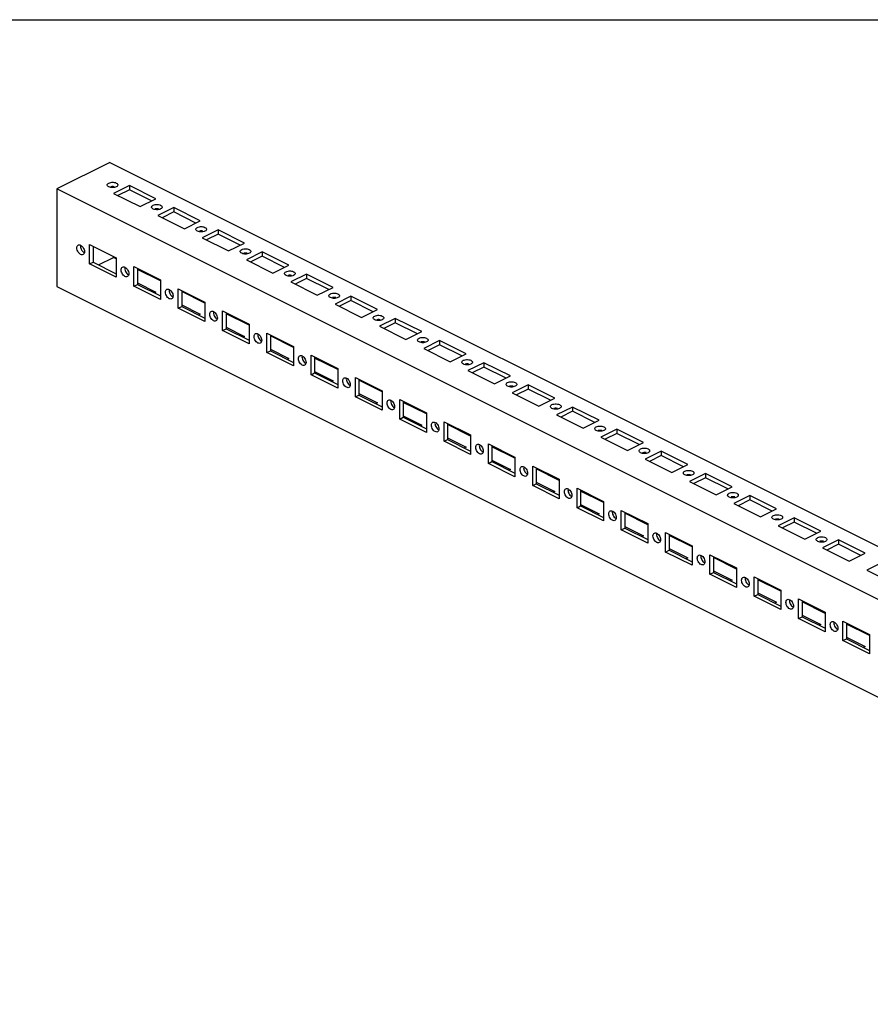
# Model space of a CAD drawing. Header units: inches. Extents: x 0 to 68, y 0 to 44.
# Tile 4 of 5: x 40.4 to 53.8, y 28.5 to 44. Entities that reach past the tile are written whole.
import ezdxf

# ---------------------------------------------------------------- set-up
doc = ezdxf.new("R2010")
doc.units = ezdxf.units.IN
doc.header["$LTSCALE"] = 3.74
doc.header["$MEASUREMENT"] = 0
doc.layers.get('0').update_dxf_attribs({"linetype": 'CONTINUOUS'})

msp = doc.modelspace()

# ---------------------------------------------------------------- linework, layer by layer
at = {"color": 7, "linetype": 'Continuous'}
for p, q in [((0, 44), (68, 44)), ((41.818, 41.76), (40.983, 41.342)), ((41.818, 41.76), (66.929, 29.205)), ((40.983, 41.342), (40.983, 39.808)), ((66.094, 28.787), (40.983, 41.342)), ((41.852, 41.363), (41.833, 41.365)), ((41.887, 41.376), (41.869, 41.378)), ((42.125, 41.398), (41.874, 41.273)), ((41.874, 41.364), (41.874, 41.378)), ((42.125, 41.33), (41.942, 41.239)), ((42.125, 41.398), (42.125, 41.33)), ((42.542, 41.189), (42.125, 41.398)), ((42.474, 41.155), (42.125, 41.33)), ((41.874, 41.273), (42.292, 41.064)), ((42.292, 41.064), (42.542, 41.189)), ((42.548, 41.015), (42.529, 41.017)), ((42.583, 41.028), (42.565, 41.03)), ((42.82, 41.05), (42.57, 40.925)), ((42.82, 40.982), (42.638, 40.891)), ((42.82, 41.05), (42.82, 40.982)), ((43.238, 40.841), (42.82, 41.05)), ((43.17, 40.807), (42.82, 40.982)), ((42.57, 40.925), (42.988, 40.716)), ((42.988, 40.716), (43.238, 40.841)), ((43.244, 40.667), (43.225, 40.669)), ((43.279, 40.68), (43.261, 40.682)), ((43.516, 40.702), (43.266, 40.577)), ((43.516, 40.702), (43.516, 40.634)), ((43.934, 40.493), (43.516, 40.702)), ((43.266, 40.577), (43.683, 40.368)), ((43.516, 40.634), (43.334, 40.543)), ((43.866, 40.459), (43.516, 40.634)), ((41.312, 40.455), (41.322, 40.462)), ((41.368, 40.394), (41.377, 40.378)), ((41.396, 40.425), (41.405, 40.409)), ((41.498, 40.164), (41.498, 40.471)), ((41.498, 40.471), (41.916, 40.262)), ((41.554, 40.443), (41.554, 40.192)), ((43.683, 40.368), (43.934, 40.493)), ((41.373, 40.31), (41.359, 40.315)), ((41.385, 40.309), (41.373, 40.31)), ((41.396, 40.313), (41.385, 40.309)), ((41.406, 40.319), (41.396, 40.313)), ((41.401, 40.352), (41.415, 40.343)), ((41.64, 40.149), (41.874, 40.266)), ((41.874, 40.266), (41.874, 40.283)), ((41.916, 40.245), (41.874, 40.266)), ((41.916, 40.262), (41.916, 39.956)), ((43.939, 40.32), (43.921, 40.321)), ((43.975, 40.332), (43.957, 40.334)), ((44.212, 40.354), (43.962, 40.229)), ((43.962, 40.229), (44.379, 40.02)), ((44.212, 40.286), (44.03, 40.195)), ((44.212, 40.354), (44.212, 40.286)), ((44.63, 40.145), (44.212, 40.354)), ((44.562, 40.111), (44.212, 40.286)), ((41.498, 40.164), (41.554, 40.192)), ((41.916, 39.956), (41.498, 40.164)), ((41.554, 40.192), (41.916, 40.011)), ((42.008, 40.107), (42.017, 40.114)), ((42.064, 40.046), (42.073, 40.03)), ((42.092, 40.077), (42.101, 40.061)), ((42.194, 39.816), (42.194, 40.123)), ((42.194, 40.123), (42.612, 39.914)), ((42.25, 40.095), (42.25, 39.844)), ((42.612, 39.897), (42.25, 40.078)), ((44.379, 40.02), (44.63, 40.145)), ((42.069, 39.962), (42.055, 39.967)), ((42.081, 39.961), (42.069, 39.962)), ((42.092, 39.965), (42.081, 39.961)), ((42.102, 39.971), (42.092, 39.965)), ((42.097, 40.004), (42.111, 39.995)), ((42.612, 39.914), (42.612, 39.608)), ((44.635, 39.972), (44.617, 39.973)), ((44.671, 39.984), (44.653, 39.986)), ((44.908, 40.006), (44.658, 39.881)), ((44.908, 39.938), (44.726, 39.847)), ((44.908, 40.006), (44.908, 39.938)), ((45.326, 39.797), (44.908, 40.006)), ((45.258, 39.763), (44.908, 39.938)), ((40.983, 39.808), (66.094, 27.253)), ((42.194, 39.816), (42.25, 39.844)), ((42.612, 39.608), (42.194, 39.816)), ((42.25, 39.869), (42.542, 39.723)), ((42.25, 39.844), (42.612, 39.663)), ((42.704, 39.759), (42.713, 39.766)), ((42.89, 39.468), (42.89, 39.775)), ((42.89, 39.775), (43.308, 39.566)), ((42.946, 39.747), (42.946, 39.496)), ((44.658, 39.881), (45.075, 39.672)), ((45.075, 39.672), (45.326, 39.797)), ((42.542, 39.723), (42.517, 39.711)), ((42.765, 39.614), (42.751, 39.619)), ((42.76, 39.698), (42.769, 39.682)), ((42.777, 39.613), (42.765, 39.614)), ((42.788, 39.617), (42.777, 39.613)), ((42.788, 39.729), (42.797, 39.713)), ((42.797, 39.623), (42.788, 39.617)), ((42.793, 39.656), (42.807, 39.647)), ((43.308, 39.549), (42.946, 39.73)), ((45.331, 39.624), (45.313, 39.626)), ((45.367, 39.637), (45.349, 39.638)), ((45.604, 39.658), (45.354, 39.533)), ((45.604, 39.59), (45.422, 39.499)), ((45.604, 39.658), (45.604, 39.59)), ((46.022, 39.449), (45.604, 39.658)), ((45.954, 39.415), (45.604, 39.59)), ((42.89, 39.468), (42.946, 39.496)), ((43.308, 39.26), (42.89, 39.468)), ((42.946, 39.521), (43.238, 39.375)), ((42.946, 39.496), (43.308, 39.315)), ((43.308, 39.566), (43.308, 39.26)), ((43.586, 39.12), (43.586, 39.427)), ((43.586, 39.427), (44.004, 39.218)), ((45.354, 39.533), (45.771, 39.324)), ((45.771, 39.324), (46.022, 39.449)), ((43.238, 39.375), (43.213, 39.363)), ((43.4, 39.411), (43.409, 39.418)), ((43.456, 39.35), (43.465, 39.334)), ((43.484, 39.381), (43.493, 39.365)), ((43.493, 39.275), (43.484, 39.269)), ((43.489, 39.308), (43.503, 39.299)), ((43.642, 39.399), (43.642, 39.148)), ((44.004, 39.201), (43.642, 39.382)), ((46.027, 39.276), (46.009, 39.278)), ((46.063, 39.289), (46.045, 39.291)), ((46.3, 39.31), (46.05, 39.185)), ((46.3, 39.31), (46.3, 39.242)), ((46.718, 39.101), (46.3, 39.31)), ((43.461, 39.266), (43.447, 39.271)), ((43.473, 39.265), (43.461, 39.266)), ((43.484, 39.269), (43.473, 39.265)), ((43.586, 39.12), (43.642, 39.148)), ((44.004, 38.912), (43.586, 39.12)), ((43.642, 39.173), (43.934, 39.027)), ((43.642, 39.148), (44.004, 38.967)), ((44.004, 39.218), (44.004, 38.912)), ((46.05, 39.185), (46.467, 38.976)), ((46.3, 39.242), (46.118, 39.151)), ((46.65, 39.067), (46.3, 39.242)), ((43.934, 39.027), (43.909, 39.015)), ((44.096, 39.063), (44.105, 39.07)), ((44.152, 39.002), (44.161, 38.986)), ((44.18, 39.033), (44.189, 39.017)), ((44.282, 38.772), (44.282, 39.079)), ((44.282, 39.079), (44.7, 38.87)), ((44.338, 39.051), (44.338, 38.8)), ((44.7, 38.853), (44.338, 39.034)), ((46.467, 38.976), (46.718, 39.101)), ((44.157, 38.918), (44.143, 38.923)), ((44.169, 38.917), (44.157, 38.918)), ((44.18, 38.921), (44.169, 38.917)), ((44.189, 38.927), (44.18, 38.921)), ((44.185, 38.96), (44.198, 38.951)), ((44.338, 38.825), (44.63, 38.679)), ((44.7, 38.87), (44.7, 38.564)), ((46.723, 38.928), (46.705, 38.93)), ((46.759, 38.941), (46.741, 38.943)), ((46.996, 38.962), (46.746, 38.837)), ((46.746, 38.837), (47.163, 38.628)), ((46.996, 38.894), (46.814, 38.803)), ((46.996, 38.962), (46.996, 38.894)), ((47.414, 38.753), (46.996, 38.962)), ((47.346, 38.719), (46.996, 38.894)), ((44.282, 38.772), (44.338, 38.8)), ((44.7, 38.564), (44.282, 38.772)), ((44.338, 38.8), (44.7, 38.619)), ((44.63, 38.679), (44.605, 38.667)), ((44.792, 38.715), (44.801, 38.722)), ((44.876, 38.685), (44.885, 38.669)), ((44.978, 38.424), (44.978, 38.731)), ((44.978, 38.731), (45.396, 38.522)), ((45.034, 38.703), (45.034, 38.452)), ((45.396, 38.505), (45.034, 38.686)), ((47.163, 38.628), (47.414, 38.753)), ((44.853, 38.57), (44.839, 38.575)), ((44.848, 38.654), (44.857, 38.638)), ((44.865, 38.569), (44.853, 38.57)), ((44.876, 38.573), (44.865, 38.569)), ((44.885, 38.58), (44.876, 38.573)), ((44.881, 38.612), (44.894, 38.603)), ((45.396, 38.522), (45.396, 38.216)), ((47.419, 38.58), (47.401, 38.582)), ((47.455, 38.593), (47.437, 38.595)), ((47.692, 38.614), (47.442, 38.489)), ((47.692, 38.546), (47.51, 38.455)), ((47.692, 38.614), (47.692, 38.546)), ((48.11, 38.405), (47.692, 38.614)), ((48.042, 38.371), (47.692, 38.546)), ((44.978, 38.424), (45.034, 38.452)), ((45.396, 38.216), (44.978, 38.424)), ((45.034, 38.477), (45.326, 38.331)), ((45.034, 38.452), (45.396, 38.271)), ((45.488, 38.367), (45.497, 38.374)), ((45.674, 38.076), (45.674, 38.383)), ((45.674, 38.383), (46.092, 38.174)), ((45.73, 38.355), (45.73, 38.104)), ((47.442, 38.489), (47.859, 38.28)), ((47.859, 38.28), (48.11, 38.405)), ((45.326, 38.331), (45.301, 38.319)), ((45.549, 38.222), (45.535, 38.227)), ((45.544, 38.306), (45.553, 38.29)), ((45.561, 38.221), (45.549, 38.222)), ((45.572, 38.225), (45.561, 38.221)), ((45.572, 38.337), (45.581, 38.321)), ((45.581, 38.232), (45.572, 38.225)), ((45.577, 38.264), (45.59, 38.255)), ((46.092, 38.157), (45.73, 38.338)), ((48.115, 38.232), (48.097, 38.234)), ((48.151, 38.245), (48.133, 38.247)), ((48.388, 38.266), (48.138, 38.141)), ((48.388, 38.198), (48.206, 38.107)), ((48.388, 38.266), (48.388, 38.198)), ((48.806, 38.057), (48.388, 38.266)), ((48.738, 38.023), (48.388, 38.198)), ((45.674, 38.076), (45.73, 38.104)), ((46.092, 37.868), (45.674, 38.076)), ((45.73, 38.129), (46.022, 37.983)), ((45.73, 38.104), (46.092, 37.923)), ((46.092, 38.174), (46.092, 37.868)), ((48.138, 38.141), (48.555, 37.932)), ((48.555, 37.932), (48.806, 38.057)), ((46.022, 37.983), (45.997, 37.971)), ((46.184, 38.019), (46.193, 38.026)), ((46.24, 37.958), (46.249, 37.942)), ((46.268, 37.989), (46.277, 37.973)), ((46.277, 37.884), (46.268, 37.877)), ((46.273, 37.916), (46.286, 37.907)), ((46.37, 37.728), (46.37, 38.035)), ((46.37, 38.035), (46.788, 37.826)), ((46.426, 38.007), (46.426, 37.756)), ((46.788, 37.809), (46.426, 37.99)), ((48.811, 37.884), (48.793, 37.886)), ((48.847, 37.897), (48.829, 37.899)), ((49.084, 37.918), (48.834, 37.793)), ((49.084, 37.918), (49.084, 37.85)), ((49.502, 37.709), (49.084, 37.918)), ((46.245, 37.874), (46.231, 37.879)), ((46.257, 37.873), (46.245, 37.874)), ((46.268, 37.877), (46.257, 37.873)), ((46.37, 37.728), (46.426, 37.756)), ((46.788, 37.52), (46.37, 37.728)), ((46.426, 37.781), (46.718, 37.635)), ((46.426, 37.756), (46.788, 37.575)), ((46.788, 37.826), (46.788, 37.52)), ((48.834, 37.793), (49.251, 37.584)), ((49.084, 37.85), (48.902, 37.759)), ((49.434, 37.675), (49.084, 37.85)), ((46.718, 37.635), (46.693, 37.623)), ((46.88, 37.671), (46.889, 37.678)), ((46.936, 37.61), (46.945, 37.594)), ((46.964, 37.641), (46.973, 37.625)), ((47.066, 37.38), (47.066, 37.687)), ((47.066, 37.687), (47.483, 37.479)), ((47.122, 37.659), (47.122, 37.408)), ((47.483, 37.461), (47.122, 37.642)), ((49.251, 37.584), (49.502, 37.709)), ((46.941, 37.526), (46.927, 37.531)), ((46.953, 37.525), (46.941, 37.526)), ((46.964, 37.529), (46.953, 37.525)), ((46.973, 37.536), (46.964, 37.529)), ((46.969, 37.568), (46.982, 37.559)), ((47.122, 37.433), (47.414, 37.287)), ((47.483, 37.479), (47.483, 37.172)), ((49.507, 37.536), (49.489, 37.538)), ((49.543, 37.549), (49.525, 37.551)), ((49.78, 37.57), (49.53, 37.445)), ((49.53, 37.445), (49.947, 37.236)), ((49.78, 37.502), (49.598, 37.411)), ((49.78, 37.57), (49.78, 37.502)), ((50.198, 37.361), (49.78, 37.57)), ((50.13, 37.327), (49.78, 37.502)), ((47.066, 37.38), (47.122, 37.408)), ((47.483, 37.172), (47.066, 37.38)), ((47.122, 37.408), (47.483, 37.227)), ((47.414, 37.287), (47.389, 37.275)), ((47.576, 37.323), (47.585, 37.33)), ((47.66, 37.293), (47.669, 37.277)), ((47.762, 37.032), (47.762, 37.339)), ((47.762, 37.339), (48.179, 37.131)), ((47.818, 37.311), (47.818, 37.06)), ((48.179, 37.113), (47.818, 37.294)), ((49.947, 37.236), (50.198, 37.361)), ((47.636, 37.178), (47.623, 37.183)), ((47.632, 37.262), (47.641, 37.246)), ((47.649, 37.177), (47.636, 37.178)), ((47.66, 37.181), (47.649, 37.177)), ((47.669, 37.188), (47.66, 37.181)), ((47.665, 37.22), (47.678, 37.211)), ((48.179, 37.131), (48.179, 36.824)), ((50.203, 37.188), (50.185, 37.19)), ((50.239, 37.201), (50.221, 37.203)), ((50.476, 37.222), (50.226, 37.097)), ((50.476, 37.154), (50.294, 37.063)), ((50.476, 37.222), (50.476, 37.154)), ((50.894, 37.013), (50.476, 37.222)), ((50.826, 36.979), (50.476, 37.154)), ((47.762, 37.032), (47.818, 37.06)), ((48.179, 36.824), (47.762, 37.032)), ((47.818, 37.085), (48.11, 36.939)), ((47.818, 37.06), (48.179, 36.879)), ((48.272, 36.975), (48.281, 36.982)), ((48.458, 36.684), (48.458, 36.991)), ((48.458, 36.991), (48.875, 36.783)), ((48.514, 36.963), (48.514, 36.712)), ((50.226, 37.097), (50.643, 36.888)), ((50.643, 36.888), (50.894, 37.013)), ((48.11, 36.939), (48.085, 36.927)), ((48.332, 36.83), (48.319, 36.835)), ((48.328, 36.914), (48.337, 36.898)), ((48.345, 36.829), (48.332, 36.83)), ((48.356, 36.833), (48.345, 36.829)), ((48.356, 36.945), (48.365, 36.929)), ((48.365, 36.84), (48.356, 36.833)), ((48.361, 36.872), (48.374, 36.863)), ((48.875, 36.765), (48.514, 36.946)), ((50.899, 36.84), (50.881, 36.842)), ((50.935, 36.853), (50.917, 36.855)), ((51.172, 36.874), (50.922, 36.749)), ((51.172, 36.806), (50.99, 36.715)), ((51.172, 36.874), (51.172, 36.806)), ((51.59, 36.665), (51.172, 36.874)), ((51.522, 36.631), (51.172, 36.806)), ((48.458, 36.684), (48.514, 36.712)), ((48.875, 36.476), (48.458, 36.684)), ((48.514, 36.737), (48.806, 36.591)), ((48.514, 36.712), (48.875, 36.531)), ((48.875, 36.783), (48.875, 36.476)), ((50.922, 36.749), (51.339, 36.54)), ((51.339, 36.54), (51.59, 36.665)), ((48.806, 36.591), (48.781, 36.579)), ((48.968, 36.627), (48.977, 36.634)), ((49.024, 36.566), (49.033, 36.55)), ((49.052, 36.597), (49.061, 36.581)), ((49.061, 36.492), (49.052, 36.485)), ((49.056, 36.524), (49.07, 36.515)), ((49.154, 36.336), (49.154, 36.643)), ((49.154, 36.643), (49.571, 36.435)), ((49.209, 36.616), (49.209, 36.364)), ((49.571, 36.417), (49.209, 36.598)), ((51.595, 36.492), (51.577, 36.494)), ((51.631, 36.505), (51.613, 36.507)), ((51.868, 36.526), (51.618, 36.401)), ((51.868, 36.526), (51.868, 36.458)), ((52.286, 36.317), (51.868, 36.526)), ((49.028, 36.482), (49.015, 36.487)), ((49.041, 36.481), (49.028, 36.482)), ((49.052, 36.485), (49.041, 36.481)), ((49.154, 36.336), (49.209, 36.364)), ((49.571, 36.128), (49.154, 36.336)), ((49.209, 36.389), (49.502, 36.243)), ((49.209, 36.364), (49.571, 36.183)), ((49.571, 36.435), (49.571, 36.128)), ((51.618, 36.401), (52.035, 36.192)), ((51.868, 36.458), (51.686, 36.367)), ((52.217, 36.283), (51.868, 36.458)), ((49.502, 36.243), (49.477, 36.231)), ((49.664, 36.279), (49.673, 36.286)), ((49.72, 36.218), (49.729, 36.202)), ((49.748, 36.249), (49.757, 36.233)), ((49.85, 35.988), (49.85, 36.295)), ((49.85, 36.295), (50.267, 36.087)), ((49.905, 36.268), (49.905, 36.016)), ((50.267, 36.069), (49.905, 36.25)), ((52.035, 36.192), (52.286, 36.317)), ((49.724, 36.134), (49.711, 36.139)), ((49.737, 36.133), (49.724, 36.134)), ((49.748, 36.137), (49.737, 36.133)), ((49.757, 36.144), (49.748, 36.137)), ((49.752, 36.176), (49.766, 36.167)), ((49.905, 36.042), (50.198, 35.895)), ((50.267, 36.087), (50.267, 35.78)), ((52.291, 36.144), (52.273, 36.146)), ((52.327, 36.157), (52.309, 36.159)), ((52.564, 36.178), (52.314, 36.053)), ((52.314, 36.053), (52.731, 35.844)), ((52.564, 36.11), (52.382, 36.019)), ((52.564, 36.178), (52.564, 36.11)), ((52.982, 35.97), (52.564, 36.178)), ((52.913, 35.935), (52.564, 36.11)), ((49.85, 35.988), (49.905, 36.016)), ((50.267, 35.78), (49.85, 35.988)), ((49.905, 36.016), (50.267, 35.835)), ((50.198, 35.895), (50.173, 35.883)), ((50.36, 35.931), (50.369, 35.938)), ((50.444, 35.901), (50.453, 35.885)), ((50.546, 35.641), (50.546, 35.947)), ((50.546, 35.947), (50.963, 35.739)), ((50.601, 35.92), (50.601, 35.668)), ((50.963, 35.721), (50.601, 35.902)), ((52.731, 35.844), (52.982, 35.97)), ((50.42, 35.786), (50.407, 35.791)), ((50.416, 35.87), (50.425, 35.854)), ((50.433, 35.785), (50.42, 35.786)), ((50.444, 35.789), (50.433, 35.785)), ((50.453, 35.796), (50.444, 35.789)), ((50.448, 35.828), (50.462, 35.819)), ((50.963, 35.739), (50.963, 35.432)), ((52.987, 35.796), (52.969, 35.798)), ((53.023, 35.809), (53.004, 35.811)), ((53.26, 35.83), (53.009, 35.705)), ((53.26, 35.762), (53.078, 35.671)), ((53.26, 35.83), (53.26, 35.762)), ((53.678, 35.622), (53.26, 35.83)), ((53.609, 35.587), (53.26, 35.762)), ((50.546, 35.641), (50.601, 35.668)), ((50.963, 35.432), (50.546, 35.641)), ((50.601, 35.694), (50.894, 35.547)), ((50.601, 35.668), (50.963, 35.487)), ((51.056, 35.583), (51.065, 35.59)), ((51.242, 35.293), (51.242, 35.599)), ((51.242, 35.599), (51.659, 35.391)), ((51.297, 35.572), (51.297, 35.32)), ((53.009, 35.705), (53.427, 35.496)), ((53.427, 35.496), (53.678, 35.622)), ((50.894, 35.547), (50.869, 35.535)), ((51.116, 35.438), (51.103, 35.443)), ((51.112, 35.522), (51.121, 35.506)), ((51.129, 35.437), (51.116, 35.438)), ((51.14, 35.441), (51.129, 35.437)), ((51.14, 35.553), (51.149, 35.537)), ((51.149, 35.448), (51.14, 35.441)), ((51.144, 35.48), (51.158, 35.471)), ((51.659, 35.373), (51.297, 35.554)), ((53.956, 35.482), (53.705, 35.357)), ((51.242, 35.293), (51.297, 35.32)), ((51.659, 35.084), (51.242, 35.293)), ((51.297, 35.346), (51.59, 35.199)), ((51.297, 35.32), (51.659, 35.139)), ((51.659, 35.391), (51.659, 35.084)), ((53.705, 35.357), (54.123, 35.148)), ((51.59, 35.199), (51.565, 35.187)), ((51.752, 35.235), (51.761, 35.242)), ((51.808, 35.174), (51.817, 35.158)), ((51.836, 35.205), (51.845, 35.189)), ((51.845, 35.1), (51.836, 35.093)), ((51.84, 35.132), (51.854, 35.123)), ((51.938, 34.945), (51.938, 35.251)), ((51.938, 35.251), (52.355, 35.043)), ((51.993, 35.224), (51.993, 34.972)), ((52.355, 35.025), (51.993, 35.206)), ((51.812, 35.09), (51.799, 35.095)), ((51.825, 35.09), (51.812, 35.09)), ((51.836, 35.093), (51.825, 35.09)), ((51.938, 34.945), (51.993, 34.972)), ((52.355, 34.736), (51.938, 34.945)), ((51.993, 34.998), (52.286, 34.851)), ((51.993, 34.972), (52.355, 34.791)), ((52.355, 35.043), (52.355, 34.736)), ((52.286, 34.851), (52.261, 34.839)), ((52.448, 34.887), (52.457, 34.894)), ((52.504, 34.826), (52.513, 34.81)), ((52.532, 34.857), (52.541, 34.841)), ((52.634, 34.597), (52.634, 34.903)), ((52.634, 34.903), (53.051, 34.695)), ((52.689, 34.876), (52.689, 34.624)), ((53.051, 34.677), (52.689, 34.858)), ((52.508, 34.742), (52.494, 34.747)), ((52.521, 34.742), (52.508, 34.742)), ((52.532, 34.745), (52.521, 34.742)), ((52.541, 34.752), (52.532, 34.745)), ((52.536, 34.784), (52.55, 34.775)), ((52.689, 34.65), (52.982, 34.503)), ((53.051, 34.695), (53.051, 34.388)), ((52.634, 34.597), (52.689, 34.624)), ((53.051, 34.388), (52.634, 34.597)), ((52.689, 34.624), (53.051, 34.443)), ((52.982, 34.503), (52.956, 34.491)), ((53.144, 34.54), (53.153, 34.546)), ((53.228, 34.509), (53.237, 34.493)), ((53.33, 34.249), (53.33, 34.555)), ((53.33, 34.555), (53.747, 34.347)), ((53.385, 34.528), (53.385, 34.276)), ((53.747, 34.329), (53.385, 34.51)), ((53.204, 34.394), (53.19, 34.399)), ((53.2, 34.478), (53.209, 34.462)), ((53.217, 34.394), (53.204, 34.394)), ((53.228, 34.397), (53.217, 34.394)), ((53.237, 34.404), (53.228, 34.397)), ((53.232, 34.436), (53.246, 34.427)), ((53.747, 34.347), (53.747, 34.04)), ((53.33, 34.249), (53.385, 34.276)), ((53.747, 34.04), (53.33, 34.249)), ((53.385, 34.302), (53.678, 34.155)), ((53.385, 34.276), (53.747, 34.095)), ((53.678, 34.155), (53.652, 34.143))]:
    msp.add_line(p, q, dxfattribs=at)
for points in [[(41.776, 41.405), (41.777, 41.41), (41.781, 41.419), (41.789, 41.427), (41.801, 41.434), (41.815, 41.44), (41.832, 41.444), (41.85, 41.447), (41.869, 41.447), (41.887, 41.445), (41.904, 41.441), (41.919, 41.435)], [(41.801, 41.375), (41.789, 41.383), (41.781, 41.392), (41.777, 41.401), (41.776, 41.405)], [(41.833, 41.365), (41.816, 41.369), (41.801, 41.375)], [(41.869, 41.378), (41.85, 41.378), (41.832, 41.376)], [(41.888, 41.366), (41.87, 41.364), (41.852, 41.363)], [(41.944, 41.405), (41.943, 41.4), (41.939, 41.391), (41.931, 41.383), (41.919, 41.376), (41.905, 41.37), (41.888, 41.366)], [(41.919, 41.435), (41.931, 41.427), (41.939, 41.419), (41.943, 41.41), (41.944, 41.405)], [(42.472, 41.057), (42.473, 41.062), (42.477, 41.071), (42.485, 41.079), (42.497, 41.086), (42.511, 41.092), (42.528, 41.096), (42.546, 41.099), (42.564, 41.099), (42.583, 41.097), (42.6, 41.093), (42.615, 41.087)], [(42.497, 41.027), (42.485, 41.035), (42.477, 41.044), (42.473, 41.053), (42.472, 41.057)], [(42.529, 41.017), (42.512, 41.021), (42.497, 41.027)], [(42.565, 41.03), (42.546, 41.03), (42.528, 41.028)], [(42.584, 41.018), (42.566, 41.016), (42.548, 41.015)], [(42.64, 41.057), (42.639, 41.052), (42.635, 41.043), (42.627, 41.035), (42.615, 41.028), (42.601, 41.022), (42.584, 41.018)], [(42.615, 41.087), (42.627, 41.079), (42.635, 41.071), (42.639, 41.062), (42.64, 41.057)], [(43.168, 40.709), (43.169, 40.714), (43.173, 40.723), (43.181, 40.731), (43.193, 40.738), (43.207, 40.744), (43.224, 40.748), (43.242, 40.751), (43.26, 40.751), (43.279, 40.749), (43.296, 40.745), (43.311, 40.739)], [(43.193, 40.679), (43.181, 40.687), (43.173, 40.696), (43.169, 40.705), (43.168, 40.709)], [(43.225, 40.669), (43.208, 40.673), (43.193, 40.679)], [(43.261, 40.682), (43.242, 40.682), (43.224, 40.68)], [(43.28, 40.67), (43.262, 40.668), (43.244, 40.667)], [(43.336, 40.709), (43.335, 40.704), (43.331, 40.695), (43.323, 40.687), (43.311, 40.68), (43.297, 40.674), (43.28, 40.67)], [(43.311, 40.739), (43.323, 40.731), (43.331, 40.723), (43.335, 40.714), (43.336, 40.709)], [(41.359, 40.315), (41.345, 40.324), (41.333, 40.335), (41.322, 40.35), (41.313, 40.366), (41.306, 40.383), (41.301, 40.4), (41.3, 40.417), (41.301, 40.432), (41.305, 40.445), (41.312, 40.455)], [(41.322, 40.462), (41.333, 40.465), (41.345, 40.465), (41.359, 40.46)], [(41.357, 40.46), (41.357, 40.46), (41.356, 40.445), (41.357, 40.428)], [(41.357, 40.428), (41.361, 40.411), (41.368, 40.394)], [(41.359, 40.46), (41.373, 40.451), (41.385, 40.439), (41.396, 40.425)], [(41.377, 40.378), (41.388, 40.363), (41.401, 40.352)], [(41.405, 40.409), (41.412, 40.392), (41.417, 40.375), (41.418, 40.358), (41.417, 40.343), (41.412, 40.33), (41.406, 40.319)], [(43.864, 40.361), (43.865, 40.366), (43.869, 40.375), (43.877, 40.383), (43.889, 40.391), (43.903, 40.396), (43.92, 40.4), (43.938, 40.403), (43.956, 40.403), (43.975, 40.401), (43.992, 40.397), (44.007, 40.391)], [(43.889, 40.332), (43.877, 40.339), (43.869, 40.348), (43.865, 40.357), (43.864, 40.361)], [(44.032, 40.361), (44.031, 40.356), (44.027, 40.347), (44.019, 40.339), (44.007, 40.332), (43.993, 40.326), (43.976, 40.322)], [(44.007, 40.391), (44.019, 40.383), (44.027, 40.375), (44.031, 40.366), (44.032, 40.361)], [(43.921, 40.321), (43.904, 40.325), (43.889, 40.332)], [(43.957, 40.334), (43.938, 40.334), (43.92, 40.332)], [(43.976, 40.322), (43.958, 40.32), (43.939, 40.32)], [(42.055, 39.967), (42.041, 39.976), (42.029, 39.987), (42.018, 40.002), (42.009, 40.018), (42.002, 40.035), (41.997, 40.052), (41.996, 40.069), (41.997, 40.084), (42.001, 40.097), (42.008, 40.107)], [(42.017, 40.114), (42.029, 40.117), (42.041, 40.117), (42.055, 40.112)], [(42.053, 40.112), (42.053, 40.112), (42.052, 40.097), (42.053, 40.08)], [(42.053, 40.08), (42.057, 40.063), (42.064, 40.046)], [(42.055, 40.112), (42.069, 40.103), (42.081, 40.091), (42.092, 40.077)], [(42.101, 40.061), (42.108, 40.044), (42.113, 40.027), (42.114, 40.01), (42.113, 39.995), (42.108, 39.982), (42.102, 39.971)], [(44.56, 40.013), (44.561, 40.018), (44.565, 40.027), (44.573, 40.035), (44.585, 40.043), (44.599, 40.048), (44.616, 40.052), (44.634, 40.055), (44.652, 40.055), (44.671, 40.053), (44.688, 40.049), (44.703, 40.043)], [(42.073, 40.03), (42.084, 40.015), (42.097, 40.004)], [(44.585, 39.984), (44.573, 39.991), (44.565, 40), (44.561, 40.009), (44.56, 40.013)], [(44.617, 39.973), (44.6, 39.977), (44.585, 39.984)], [(44.653, 39.986), (44.634, 39.986), (44.616, 39.984)], [(44.672, 39.974), (44.654, 39.972), (44.635, 39.972)], [(44.728, 40.013), (44.727, 40.008), (44.723, 39.999), (44.715, 39.991), (44.703, 39.984), (44.689, 39.978), (44.672, 39.974)], [(44.703, 40.043), (44.715, 40.035), (44.723, 40.027), (44.727, 40.018), (44.728, 40.013)], [(42.751, 39.619), (42.737, 39.628), (42.725, 39.639), (42.714, 39.654), (42.705, 39.67), (42.698, 39.687), (42.693, 39.704), (42.692, 39.721), (42.693, 39.736), (42.697, 39.749), (42.704, 39.759)], [(42.713, 39.766), (42.725, 39.769), (42.737, 39.769), (42.751, 39.764)], [(42.749, 39.764), (42.749, 39.764), (42.747, 39.749), (42.749, 39.732)], [(42.751, 39.764), (42.765, 39.755), (42.777, 39.743), (42.788, 39.729)], [(42.749, 39.732), (42.753, 39.715), (42.76, 39.698)], [(42.769, 39.682), (42.78, 39.667), (42.793, 39.656)], [(42.797, 39.713), (42.804, 39.696), (42.808, 39.679), (42.81, 39.662), (42.809, 39.647), (42.804, 39.634), (42.797, 39.623)], [(45.256, 39.665), (45.257, 39.67), (45.261, 39.679), (45.269, 39.687), (45.281, 39.695), (45.295, 39.7), (45.312, 39.704), (45.33, 39.707), (45.348, 39.707), (45.367, 39.705), (45.383, 39.701), (45.399, 39.695)], [(45.281, 39.636), (45.269, 39.643), (45.261, 39.652), (45.257, 39.661), (45.256, 39.665)], [(45.313, 39.626), (45.296, 39.63), (45.281, 39.636)], [(45.349, 39.638), (45.33, 39.638), (45.312, 39.636)], [(45.368, 39.626), (45.35, 39.624), (45.331, 39.624)], [(45.424, 39.665), (45.423, 39.66), (45.419, 39.651), (45.411, 39.643), (45.399, 39.636), (45.385, 39.63), (45.368, 39.626)], [(45.399, 39.695), (45.411, 39.687), (45.419, 39.679), (45.423, 39.67), (45.424, 39.665)], [(43.447, 39.271), (43.433, 39.28), (43.421, 39.291), (43.41, 39.306), (43.4, 39.322), (43.394, 39.339), (43.389, 39.356), (43.388, 39.373), (43.389, 39.388), (43.393, 39.401), (43.4, 39.411)], [(43.409, 39.418), (43.421, 39.421), (43.433, 39.421), (43.447, 39.416)], [(43.445, 39.417), (43.445, 39.416), (43.443, 39.401), (43.445, 39.384)], [(43.445, 39.384), (43.449, 39.367), (43.456, 39.35)], [(43.447, 39.416), (43.461, 39.407), (43.473, 39.395), (43.484, 39.381)], [(43.465, 39.334), (43.476, 39.319), (43.489, 39.308)], [(43.493, 39.365), (43.5, 39.348), (43.504, 39.331), (43.506, 39.314), (43.505, 39.299), (43.5, 39.286), (43.493, 39.275)], [(45.952, 39.317), (45.953, 39.322), (45.957, 39.331), (45.965, 39.339), (45.977, 39.347), (45.991, 39.352), (46.008, 39.356), (46.026, 39.359), (46.044, 39.359), (46.063, 39.357), (46.079, 39.353), (46.095, 39.347)], [(45.977, 39.288), (45.965, 39.295), (45.957, 39.304), (45.953, 39.313), (45.952, 39.317)], [(46.009, 39.278), (45.992, 39.282), (45.977, 39.288)], [(46.045, 39.291), (46.026, 39.29), (46.008, 39.288)], [(46.064, 39.278), (46.046, 39.276), (46.027, 39.276)], [(46.12, 39.317), (46.119, 39.312), (46.115, 39.303), (46.107, 39.295), (46.095, 39.288), (46.081, 39.282), (46.064, 39.278)], [(46.095, 39.347), (46.107, 39.339), (46.115, 39.331), (46.119, 39.322), (46.12, 39.317)], [(44.143, 38.923), (44.129, 38.932), (44.117, 38.943), (44.106, 38.958), (44.096, 38.974), (44.09, 38.991), (44.085, 39.008), (44.084, 39.025), (44.085, 39.04), (44.089, 39.053), (44.096, 39.063)], [(44.105, 39.07), (44.117, 39.073), (44.129, 39.073), (44.143, 39.068)], [(44.141, 39.069), (44.141, 39.068), (44.139, 39.053), (44.141, 39.036)], [(44.141, 39.036), (44.145, 39.019), (44.152, 39.002)], [(44.143, 39.068), (44.157, 39.059), (44.169, 39.047), (44.18, 39.033)], [(44.161, 38.986), (44.172, 38.971), (44.185, 38.96)], [(44.189, 39.017), (44.196, 39), (44.2, 38.983), (44.202, 38.966), (44.201, 38.951), (44.196, 38.938), (44.189, 38.927)], [(46.648, 38.969), (46.649, 38.974), (46.653, 38.983), (46.661, 38.991), (46.673, 38.999), (46.687, 39.004), (46.704, 39.009), (46.722, 39.011), (46.74, 39.011), (46.759, 39.009), (46.775, 39.005), (46.791, 38.999)], [(46.673, 38.94), (46.661, 38.947), (46.653, 38.956), (46.649, 38.965), (46.648, 38.969)], [(46.815, 38.969), (46.815, 38.964), (46.811, 38.955), (46.803, 38.947), (46.791, 38.94), (46.777, 38.934), (46.76, 38.93)], [(46.791, 38.999), (46.803, 38.991), (46.811, 38.983), (46.815, 38.974), (46.815, 38.969)], [(46.705, 38.93), (46.688, 38.934), (46.673, 38.94)], [(46.741, 38.943), (46.722, 38.943), (46.704, 38.94)], [(46.76, 38.93), (46.742, 38.928), (46.723, 38.928)], [(44.839, 38.575), (44.825, 38.584), (44.813, 38.595), (44.802, 38.61), (44.792, 38.626), (44.786, 38.643), (44.781, 38.66), (44.78, 38.677), (44.781, 38.692), (44.785, 38.705), (44.792, 38.715)], [(44.801, 38.722), (44.813, 38.725), (44.825, 38.725), (44.839, 38.72)], [(44.837, 38.721), (44.837, 38.72), (44.835, 38.705), (44.837, 38.688)], [(44.837, 38.688), (44.841, 38.671), (44.848, 38.654)], [(44.839, 38.72), (44.853, 38.711), (44.865, 38.699), (44.876, 38.685)], [(44.885, 38.669), (44.892, 38.652), (44.896, 38.635), (44.898, 38.618), (44.897, 38.603), (44.892, 38.59), (44.885, 38.58)], [(47.344, 38.621), (47.345, 38.626), (47.349, 38.635), (47.357, 38.643), (47.368, 38.651), (47.383, 38.656), (47.4, 38.661), (47.418, 38.663), (47.436, 38.663), (47.455, 38.661), (47.471, 38.657), (47.487, 38.651)], [(44.857, 38.638), (44.868, 38.623), (44.881, 38.612)], [(47.369, 38.592), (47.357, 38.599), (47.349, 38.608), (47.345, 38.617), (47.344, 38.621)], [(47.401, 38.582), (47.384, 38.586), (47.369, 38.592)], [(47.437, 38.595), (47.418, 38.595), (47.4, 38.592)], [(47.456, 38.582), (47.438, 38.58), (47.419, 38.58)], [(47.511, 38.621), (47.511, 38.616), (47.507, 38.607), (47.499, 38.599), (47.487, 38.592), (47.473, 38.586), (47.456, 38.582)], [(47.487, 38.651), (47.499, 38.643), (47.507, 38.635), (47.511, 38.626), (47.511, 38.621)], [(45.535, 38.227), (45.521, 38.236), (45.509, 38.247), (45.498, 38.262), (45.488, 38.278), (45.482, 38.295), (45.477, 38.312), (45.476, 38.329), (45.477, 38.344), (45.481, 38.357), (45.488, 38.367)], [(45.497, 38.374), (45.509, 38.377), (45.521, 38.377), (45.535, 38.372)], [(45.533, 38.373), (45.533, 38.372), (45.531, 38.357), (45.533, 38.34)], [(45.535, 38.372), (45.548, 38.363), (45.561, 38.351), (45.572, 38.337)], [(45.533, 38.34), (45.537, 38.323), (45.544, 38.306)], [(45.553, 38.29), (45.564, 38.275), (45.577, 38.264)], [(45.581, 38.321), (45.588, 38.304), (45.592, 38.287), (45.594, 38.27), (45.592, 38.255), (45.588, 38.242), (45.581, 38.232)], [(48.04, 38.273), (48.041, 38.278), (48.045, 38.287), (48.053, 38.295), (48.064, 38.303), (48.079, 38.308), (48.096, 38.313), (48.114, 38.315), (48.132, 38.315), (48.151, 38.313), (48.167, 38.309), (48.183, 38.303)], [(48.065, 38.244), (48.053, 38.251), (48.045, 38.26), (48.041, 38.269), (48.04, 38.273)], [(48.097, 38.234), (48.08, 38.238), (48.065, 38.244)], [(48.133, 38.247), (48.114, 38.247), (48.096, 38.244)], [(48.152, 38.234), (48.134, 38.232), (48.115, 38.232)], [(48.207, 38.273), (48.207, 38.268), (48.203, 38.259), (48.195, 38.251), (48.183, 38.244), (48.169, 38.238), (48.152, 38.234)], [(48.183, 38.303), (48.195, 38.295), (48.203, 38.287), (48.207, 38.278), (48.207, 38.273)], [(46.231, 37.879), (46.217, 37.888), (46.205, 37.899), (46.194, 37.914), (46.184, 37.93), (46.177, 37.947), (46.173, 37.964), (46.172, 37.981), (46.173, 37.996), (46.177, 38.009), (46.184, 38.019)], [(46.193, 38.026), (46.205, 38.03), (46.217, 38.029), (46.231, 38.024)], [(46.229, 38.025), (46.229, 38.024), (46.227, 38.009), (46.229, 37.992)], [(46.229, 37.992), (46.233, 37.975), (46.24, 37.958)], [(46.231, 38.024), (46.244, 38.015), (46.257, 38.003), (46.268, 37.989)], [(46.249, 37.942), (46.26, 37.927), (46.273, 37.916)], [(46.277, 37.973), (46.284, 37.956), (46.288, 37.939), (46.29, 37.922), (46.288, 37.907), (46.284, 37.894), (46.277, 37.884)], [(48.736, 37.925), (48.737, 37.93), (48.741, 37.939), (48.749, 37.947), (48.76, 37.955), (48.775, 37.961), (48.792, 37.965), (48.81, 37.967), (48.828, 37.967), (48.847, 37.965), (48.863, 37.961), (48.879, 37.955)], [(48.761, 37.896), (48.749, 37.903), (48.741, 37.912), (48.737, 37.921), (48.736, 37.925)], [(48.793, 37.886), (48.776, 37.89), (48.761, 37.896)], [(48.829, 37.899), (48.81, 37.899), (48.792, 37.896)], [(48.848, 37.886), (48.83, 37.884), (48.811, 37.884)], [(48.903, 37.925), (48.903, 37.92), (48.899, 37.911), (48.891, 37.903), (48.879, 37.896), (48.865, 37.89), (48.848, 37.886)], [(48.879, 37.955), (48.891, 37.947), (48.899, 37.939), (48.903, 37.93), (48.903, 37.925)], [(46.927, 37.531), (46.913, 37.54), (46.901, 37.551), (46.89, 37.566), (46.88, 37.582), (46.873, 37.599), (46.869, 37.616), (46.868, 37.633), (46.869, 37.648), (46.873, 37.661), (46.88, 37.671)], [(46.889, 37.678), (46.901, 37.682), (46.913, 37.681), (46.927, 37.676)], [(46.925, 37.677), (46.925, 37.677), (46.923, 37.661), (46.925, 37.644)], [(46.925, 37.644), (46.929, 37.627), (46.936, 37.61)], [(46.927, 37.676), (46.94, 37.667), (46.953, 37.656), (46.964, 37.641)], [(46.945, 37.594), (46.956, 37.579), (46.969, 37.568)], [(46.973, 37.625), (46.98, 37.608), (46.984, 37.591), (46.986, 37.574), (46.984, 37.559), (46.98, 37.546), (46.973, 37.536)], [(49.432, 37.577), (49.433, 37.582), (49.437, 37.591), (49.445, 37.599), (49.456, 37.607), (49.471, 37.613), (49.488, 37.617), (49.506, 37.619), (49.524, 37.619), (49.543, 37.617), (49.559, 37.613), (49.575, 37.607)], [(49.457, 37.548), (49.445, 37.555), (49.437, 37.564), (49.433, 37.573), (49.432, 37.577)], [(49.599, 37.577), (49.599, 37.572), (49.595, 37.563), (49.587, 37.555), (49.575, 37.548), (49.561, 37.542), (49.544, 37.538)], [(49.575, 37.607), (49.587, 37.599), (49.595, 37.591), (49.599, 37.582), (49.599, 37.577)], [(49.489, 37.538), (49.472, 37.542), (49.457, 37.548)], [(49.525, 37.551), (49.506, 37.551), (49.488, 37.548)], [(49.544, 37.538), (49.526, 37.536), (49.507, 37.536)], [(47.623, 37.183), (47.609, 37.192), (47.597, 37.203), (47.586, 37.218), (47.576, 37.234), (47.569, 37.251), (47.565, 37.268), (47.564, 37.285), (47.565, 37.3), (47.569, 37.313), (47.576, 37.323)], [(47.585, 37.33), (47.596, 37.334), (47.609, 37.333), (47.623, 37.328)], [(47.621, 37.329), (47.621, 37.329), (47.619, 37.313), (47.621, 37.296)], [(47.621, 37.296), (47.625, 37.279), (47.632, 37.262)], [(47.623, 37.328), (47.636, 37.319), (47.649, 37.308), (47.66, 37.293)], [(47.669, 37.277), (47.676, 37.26), (47.68, 37.243), (47.682, 37.226), (47.68, 37.211), (47.676, 37.198), (47.669, 37.188)], [(50.128, 37.229), (50.129, 37.234), (50.133, 37.243), (50.141, 37.251), (50.152, 37.259), (50.167, 37.265), (50.184, 37.269), (50.201, 37.271), (50.22, 37.271), (50.239, 37.269), (50.255, 37.265), (50.271, 37.259)], [(47.641, 37.246), (47.652, 37.231), (47.665, 37.22)], [(50.153, 37.2), (50.141, 37.207), (50.133, 37.216), (50.129, 37.225), (50.128, 37.229)], [(50.185, 37.19), (50.168, 37.194), (50.153, 37.2)], [(50.221, 37.203), (50.202, 37.203), (50.184, 37.2)], [(50.24, 37.19), (50.222, 37.188), (50.203, 37.188)], [(50.295, 37.229), (50.295, 37.224), (50.291, 37.215), (50.283, 37.207), (50.271, 37.2), (50.256, 37.194), (50.24, 37.19)], [(50.271, 37.259), (50.283, 37.251), (50.291, 37.243), (50.295, 37.234), (50.295, 37.229)], [(48.319, 36.835), (48.305, 36.844), (48.293, 36.855), (48.282, 36.87), (48.272, 36.886), (48.265, 36.903), (48.261, 36.92), (48.26, 36.937), (48.261, 36.952), (48.265, 36.965), (48.272, 36.975)], [(48.281, 36.982), (48.292, 36.986), (48.305, 36.985), (48.319, 36.98)], [(48.317, 36.981), (48.317, 36.981), (48.315, 36.965), (48.317, 36.948)], [(48.319, 36.98), (48.332, 36.971), (48.345, 36.96), (48.356, 36.945)], [(48.317, 36.948), (48.321, 36.931), (48.328, 36.914)], [(48.337, 36.898), (48.348, 36.883), (48.361, 36.872)], [(48.365, 36.929), (48.372, 36.912), (48.376, 36.895), (48.378, 36.878), (48.376, 36.863), (48.372, 36.85), (48.365, 36.84)], [(50.824, 36.881), (50.825, 36.886), (50.829, 36.895), (50.837, 36.903), (50.848, 36.911), (50.863, 36.917), (50.879, 36.921), (50.897, 36.923), (50.916, 36.923), (50.935, 36.921), (50.951, 36.917), (50.967, 36.911)], [(50.849, 36.852), (50.837, 36.859), (50.829, 36.868), (50.825, 36.877), (50.824, 36.881)], [(50.881, 36.842), (50.864, 36.846), (50.849, 36.852)], [(50.917, 36.855), (50.898, 36.855), (50.88, 36.853)], [(50.936, 36.842), (50.918, 36.84), (50.899, 36.84)], [(50.991, 36.881), (50.991, 36.876), (50.987, 36.867), (50.979, 36.859), (50.967, 36.852), (50.952, 36.846), (50.936, 36.842)], [(50.967, 36.911), (50.979, 36.903), (50.987, 36.895), (50.991, 36.886), (50.991, 36.881)], [(49.015, 36.487), (49.001, 36.496), (48.989, 36.507), (48.978, 36.522), (48.968, 36.538), (48.961, 36.555), (48.957, 36.572), (48.956, 36.589), (48.957, 36.604), (48.961, 36.617), (48.968, 36.627)], [(48.977, 36.634), (48.988, 36.638), (49.001, 36.637), (49.015, 36.632)], [(49.013, 36.633), (49.013, 36.633), (49.011, 36.617), (49.013, 36.6)], [(49.013, 36.6), (49.017, 36.583), (49.024, 36.566)], [(49.015, 36.632), (49.028, 36.623), (49.041, 36.612), (49.052, 36.597)], [(49.033, 36.55), (49.044, 36.535), (49.056, 36.524)], [(49.061, 36.581), (49.068, 36.564), (49.072, 36.547), (49.074, 36.53), (49.072, 36.515), (49.068, 36.502), (49.061, 36.492)], [(51.52, 36.533), (51.521, 36.538), (51.525, 36.547), (51.533, 36.555), (51.544, 36.563), (51.559, 36.569), (51.575, 36.573), (51.593, 36.575), (51.612, 36.575), (51.63, 36.573), (51.647, 36.569), (51.663, 36.563)], [(51.544, 36.504), (51.532, 36.511), (51.524, 36.52), (51.52, 36.529), (51.52, 36.533)], [(51.577, 36.494), (51.56, 36.498), (51.544, 36.504)], [(51.613, 36.507), (51.594, 36.507), (51.576, 36.505)], [(51.632, 36.494), (51.614, 36.492), (51.595, 36.492)], [(51.687, 36.533), (51.687, 36.528), (51.683, 36.519), (51.675, 36.511), (51.663, 36.504), (51.648, 36.498), (51.632, 36.494)], [(51.663, 36.563), (51.675, 36.555), (51.683, 36.547), (51.687, 36.538), (51.687, 36.533)], [(49.711, 36.139), (49.697, 36.148), (49.685, 36.159), (49.673, 36.174), (49.664, 36.19), (49.657, 36.207), (49.653, 36.224), (49.652, 36.241), (49.653, 36.256), (49.657, 36.269), (49.664, 36.279)], [(49.673, 36.286), (49.684, 36.29), (49.697, 36.289), (49.711, 36.284)], [(49.709, 36.285), (49.709, 36.285), (49.707, 36.269), (49.709, 36.252)], [(49.709, 36.252), (49.713, 36.235), (49.72, 36.218)], [(49.711, 36.284), (49.724, 36.275), (49.737, 36.264), (49.748, 36.249)], [(49.729, 36.202), (49.74, 36.187), (49.752, 36.176)], [(49.757, 36.233), (49.764, 36.216), (49.768, 36.199), (49.77, 36.182), (49.768, 36.167), (49.764, 36.154), (49.757, 36.144)], [(52.216, 36.185), (52.216, 36.19), (52.221, 36.199), (52.229, 36.207), (52.24, 36.215), (52.255, 36.221), (52.271, 36.225), (52.289, 36.227), (52.308, 36.227), (52.326, 36.225), (52.343, 36.221), (52.359, 36.215)], [(52.24, 36.156), (52.228, 36.163), (52.22, 36.172), (52.216, 36.181), (52.216, 36.185)], [(52.383, 36.185), (52.383, 36.18), (52.379, 36.171), (52.371, 36.163), (52.359, 36.156), (52.344, 36.15), (52.328, 36.146)], [(52.359, 36.215), (52.371, 36.207), (52.379, 36.199), (52.383, 36.19), (52.383, 36.185)], [(52.273, 36.146), (52.256, 36.15), (52.24, 36.156)], [(52.309, 36.159), (52.29, 36.159), (52.272, 36.157)], [(52.328, 36.146), (52.31, 36.144), (52.291, 36.144)], [(50.407, 35.791), (50.393, 35.8), (50.381, 35.811), (50.369, 35.826), (50.36, 35.842), (50.353, 35.859), (50.349, 35.876), (50.347, 35.893), (50.349, 35.908), (50.353, 35.921), (50.36, 35.931)], [(50.369, 35.938), (50.38, 35.942), (50.393, 35.941), (50.407, 35.936)], [(50.405, 35.937), (50.405, 35.937), (50.403, 35.921), (50.405, 35.904)], [(50.405, 35.904), (50.409, 35.887), (50.416, 35.87)], [(50.407, 35.936), (50.42, 35.927), (50.433, 35.916), (50.444, 35.901)], [(50.453, 35.885), (50.46, 35.868), (50.464, 35.851), (50.466, 35.834), (50.464, 35.819), (50.46, 35.806), (50.453, 35.796)], [(52.912, 35.837), (52.912, 35.842), (52.917, 35.851), (52.925, 35.859), (52.936, 35.867), (52.951, 35.873), (52.967, 35.877), (52.985, 35.879), (53.004, 35.879), (53.022, 35.877), (53.039, 35.873), (53.055, 35.867)], [(50.425, 35.854), (50.436, 35.839), (50.448, 35.828)], [(52.936, 35.808), (52.924, 35.815), (52.916, 35.824), (52.912, 35.833), (52.912, 35.837)], [(52.969, 35.798), (52.952, 35.802), (52.936, 35.808)], [(53.004, 35.811), (52.986, 35.811), (52.968, 35.809)], [(53.024, 35.798), (53.006, 35.796), (52.987, 35.796)], [(53.079, 35.837), (53.079, 35.832), (53.075, 35.824), (53.067, 35.815), (53.055, 35.808), (53.04, 35.802), (53.024, 35.798)], [(53.055, 35.867), (53.067, 35.859), (53.075, 35.851), (53.079, 35.842), (53.079, 35.837)], [(51.103, 35.443), (51.089, 35.452), (51.076, 35.464), (51.065, 35.478), (51.056, 35.494), (51.049, 35.511), (51.045, 35.528), (51.043, 35.545), (51.045, 35.56), (51.049, 35.573), (51.056, 35.583)], [(51.065, 35.59), (51.076, 35.594), (51.089, 35.593), (51.103, 35.588)], [(51.101, 35.589), (51.101, 35.589), (51.099, 35.573), (51.1, 35.556)], [(51.103, 35.588), (51.116, 35.579), (51.129, 35.568), (51.14, 35.553)], [(51.1, 35.556), (51.105, 35.539), (51.112, 35.522)], [(51.121, 35.506), (51.132, 35.492), (51.144, 35.48)], [(51.149, 35.537), (51.156, 35.52), (51.16, 35.503), (51.162, 35.486), (51.16, 35.471), (51.156, 35.458), (51.149, 35.448)], [(51.799, 35.095), (51.785, 35.104), (51.772, 35.116), (51.761, 35.13), (51.752, 35.146), (51.745, 35.163), (51.741, 35.18), (51.739, 35.197), (51.741, 35.212), (51.745, 35.225), (51.752, 35.235)], [(51.761, 35.242), (51.772, 35.246), (51.785, 35.245), (51.799, 35.24)], [(51.797, 35.241), (51.797, 35.241), (51.795, 35.225), (51.796, 35.208)], [(51.796, 35.208), (51.801, 35.191), (51.808, 35.174)], [(51.799, 35.24), (51.812, 35.231), (51.825, 35.22), (51.836, 35.205)], [(51.817, 35.158), (51.828, 35.144), (51.84, 35.132)], [(51.845, 35.189), (51.852, 35.172), (51.856, 35.155), (51.858, 35.138), (51.856, 35.123), (51.852, 35.11), (51.845, 35.1)], [(52.494, 34.747), (52.481, 34.756), (52.468, 34.768), (52.457, 34.782), (52.448, 34.798), (52.441, 34.815), (52.437, 34.832), (52.435, 34.849), (52.437, 34.864), (52.441, 34.877), (52.448, 34.887)], [(52.457, 34.894), (52.468, 34.898), (52.481, 34.897), (52.494, 34.892)], [(52.493, 34.893), (52.493, 34.893), (52.491, 34.877), (52.492, 34.86)], [(52.492, 34.86), (52.497, 34.843), (52.504, 34.826)], [(52.494, 34.892), (52.508, 34.883), (52.521, 34.872), (52.532, 34.857)], [(52.513, 34.81), (52.524, 34.796), (52.536, 34.784)], [(52.541, 34.841), (52.548, 34.824), (52.552, 34.807), (52.554, 34.79), (52.552, 34.775), (52.548, 34.762), (52.541, 34.752)], [(53.19, 34.399), (53.177, 34.408), (53.164, 34.42), (53.153, 34.434), (53.144, 34.45), (53.137, 34.467), (53.133, 34.484), (53.131, 34.501), (53.133, 34.516), (53.137, 34.529), (53.144, 34.54)], [(53.153, 34.546), (53.164, 34.55), (53.177, 34.549), (53.19, 34.544)], [(53.189, 34.545), (53.189, 34.545), (53.187, 34.529), (53.188, 34.512)], [(53.188, 34.512), (53.193, 34.495), (53.2, 34.478)], [(53.19, 34.544), (53.204, 34.535), (53.216, 34.524), (53.228, 34.509)], [(53.237, 34.493), (53.244, 34.476), (53.248, 34.459), (53.25, 34.442), (53.248, 34.427), (53.244, 34.414), (53.237, 34.404)], [(53.209, 34.462), (53.22, 34.448), (53.232, 34.436)]]:
    msp.add_lwpolyline(points, dxfattribs=at)

doc.saveas('drawing.dxf')
